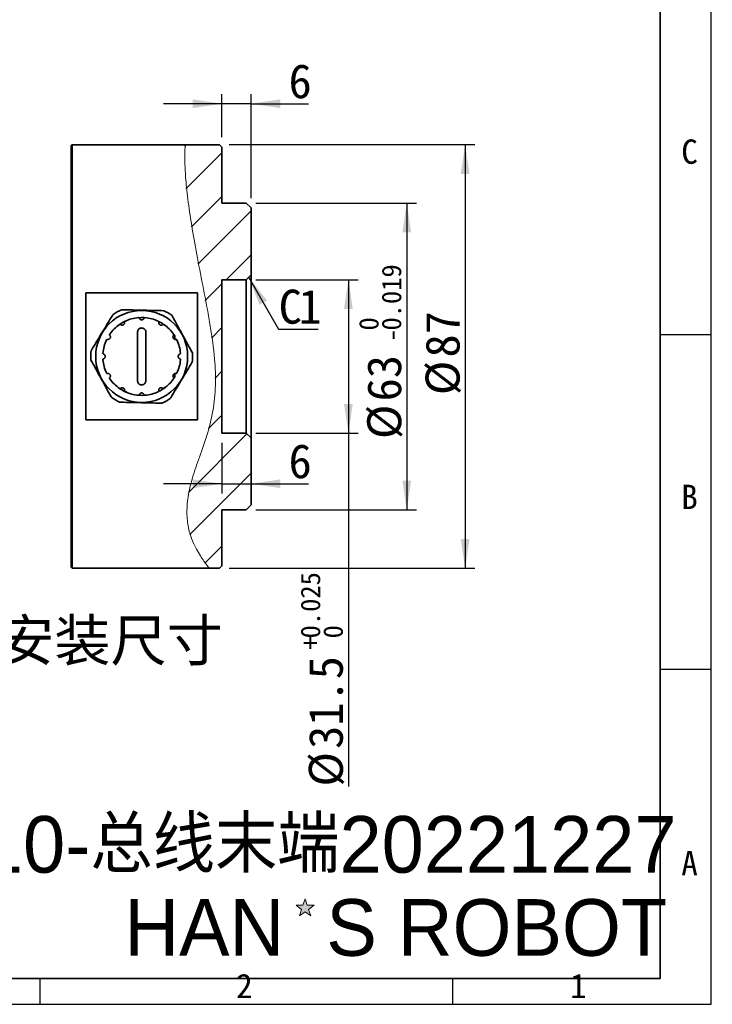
# Model space of a CAD drawing. Header units: millimetres. Extents: x 0 to 297, y 0 to 209.
# Tile 44 of 46: x 226 to 297, y 2 to 103. Entities that reach past the tile are written whole.
import ezdxf

# ---------------------------------------------------------------- set-up
doc = ezdxf.new("R2010")
doc.units = ezdxf.units.MM
for name, color, linetype in [('图层0', 7, 'Continuous'), ('尺寸线', 5, 'Continuous'), ('细实线', 7, 'Continuous')]:
    doc.layers.add(name, color=color, linetype=linetype)
doc.layers.add('粗实线', color=7, linetype='Continuous', lineweight=50)
doc.styles.add('SLDTEXTSTYLE0', font='SIMSUN.TTC')
doc.styles.add('SLDTEXTSTYLE1', font='Algerian')
doc.styles.add('SLDTEXTSTYLE3', font='仿宋_GB2312')
doc.styles.add('SLDTEXTSTYLE4', font='Algerian', dxfattribs={"bigfont": 'bigfont'})
doc.styles.add('SLDTEXTSTYLE6', font='仿宋_GB2312', dxfattribs={"bigfont": 'bigfont'})
doc.dimstyles.new('SLDDIMSTYLE13', dxfattribs={"dimtxt": 3.5, "dimasz": 3, "dimexe": 0, "dimexo": 0.0625, "dimgap": 0.875, "dimtad": 2, "dimlfac": 2, "dimrnd": 1e-09, "dimzin": 12, "dimdsep": 46, "dimtxsty": 'SLDTEXTSTYLE0', "dimsah": 1, "dimcen": 0.09, "dimadec": 0, "dimazin": 3, "dimtfac": 1, "dimtofl": 0, "dimtmove": 0, "dimatfit": 3, "dimfxl": 0, "dimfrac": 2, "dimtolj": 1, "dimtzin": 12, "dimarcsym": 0})
doc.dimstyles.new('SLDDIMSTYLE14', dxfattribs={"dimtxt": 3.5, "dimasz": 3, "dimexe": 0, "dimexo": 0.0625, "dimgap": 0.875, "dimtad": 2, "dimdec": 3, "dimlfac": 2, "dimrnd": 1e-09, "dimzin": 12, "dimdsep": 46, "dimtxsty": 'SLDTEXTSTYLE0', "dimsah": 1, "dimcen": 0.09, "dimadec": 0, "dimazin": 3, "dimtol": 1, "dimtp": 0.025, "dimtfac": 1, "dimtdec": 3, "dimtofl": 0, "dimtmove": 0, "dimatfit": 3, "dimfxl": 0, "dimfrac": 2, "dimtolj": 1, "dimarcsym": 0})
doc.dimstyles.new('SLDDIMSTYLE15', dxfattribs={"dimtxt": 3.5, "dimasz": 3, "dimexe": 0, "dimexo": 0.0625, "dimgap": 0.875, "dimtad": 2, "dimdec": 3, "dimlfac": 2, "dimrnd": 1e-09, "dimzin": 12, "dimdsep": 46, "dimtxsty": 'SLDTEXTSTYLE0', "dimsah": 1, "dimcen": 0.09, "dimadec": 0, "dimazin": 3, "dimtol": 1, "dimtm": 0.019, "dimtfac": 1, "dimtdec": 3, "dimtofl": 0, "dimtmove": 0, "dimatfit": 3, "dimfxl": 0, "dimfrac": 2, "dimtolj": 1, "dimarcsym": 0})
doc.dimstyles.new('SLDDIMSTYLE16', dxfattribs={"dimtxt": 3.5, "dimasz": 3, "dimexe": 0, "dimexo": 0.0625, "dimgap": 0.875, "dimtad": 2, "dimlfac": 2, "dimrnd": 1e-09, "dimzin": 12, "dimdsep": 46, "dimtxsty": 'SLDTEXTSTYLE0', "dimsah": 1, "dimcen": 0.09, "dimadec": 0, "dimazin": 3, "dimtfac": 1, "dimtmove": 0, "dimatfit": 0, "dimfxl": 0, "dimfrac": 2, "dimtolj": 1, "dimtzin": 12, "dimarcsym": 0})

# ---------------------------------------------------------------- blocks, each defined once
blk = doc.blocks.new('_D_29')
at = {"layer": '图层0'}
for p, q in [((247.7, 90.63), (272.95, 90.63)), ((271.95, 90.63), (271.95, 47.13)), ((247.7, 47.13), (272.95, 47.13))]:
    blk.add_line(p, q, dxfattribs=at)
for points in [[(271.95, 90.63), (271.5, 87.63), (272.4, 87.63)], [(271.95, 47.13), (272.4, 50.13), (271.5, 50.13)]]:
    blk.add_solid(points, dxfattribs=at)
at = {"layer": '图层0', "char_height": 3.5, "attachment_point": 1, "rotation": 90, "style": 'SLDTEXTSTYLE0'}
for s, insert in [('87', (267.88, 68.77)), ('%%c', (267.88, 64.9))]:
    blk.add_mtext(s, dxfattribs=dict(at, insert=insert))
blk = doc.blocks.new('_D_30')
at = {"layer": '图层0'}
for p, q in [((250.45, 76.75), (260.95, 76.75)), ((259.95, 76.75), (259.95, 61)), ((250.45, 61), (260.95, 61)), ((259.95, 61), (259.95, 24.7))]:
    blk.add_line(p, q, dxfattribs=at)
for points in [[(259.95, 76.75), (259.5, 73.75), (260.4, 73.75)], [(259.95, 61), (260.4, 64), (259.5, 64)]]:
    blk.add_solid(points, dxfattribs=at)
at = {"layer": '图层0', "attachment_point": 1, "rotation": 90, "style": 'SLDTEXTSTYLE0'}
for s, insert, char_height in [('0.025', (255.05, 39.92), 2), ('0', (257.38, 39.92), 2), ('+', (255.05, 38.76), 2), ('31.5', (255.88, 28.57), 3.5), ('%%c', (255.88, 24.7), 3.5)]:
    blk.add_mtext(s, dxfattribs=dict(at, insert=insert, char_height=char_height))
blk = doc.blocks.new('_D_31')
at = {"layer": '图层0'}
for p, q in [((250.45, 84.63), (266.95, 84.63)), ((265.95, 84.63), (265.95, 53.13)), ((250.45, 53.13), (266.95, 53.13))]:
    blk.add_line(p, q, dxfattribs=at)
for points in [[(265.95, 84.63), (265.5, 81.63), (266.4, 81.63)], [(265.95, 53.13), (266.4, 56.13), (265.5, 56.13)]]:
    blk.add_solid(points, dxfattribs=at)
at = {"layer": '图层0', "attachment_point": 1, "rotation": 90, "style": 'SLDTEXTSTYLE0'}
for s, insert, char_height in [('0.019', (263.38, 71.54), 2), ('0', (261.05, 71.54), 2), ('-', (263.38, 70.37), 2), ('63', (261.88, 64.26), 3.5), ('%%c', (261.88, 60.39), 3.5)]:
    blk.add_mtext(s, dxfattribs=dict(at, insert=insert, char_height=char_height))
blk = doc.blocks.new('_D_32')
at = {"layer": '图层0'}
for p, q in [((246.95, 91.38), (246.95, 95.83)), ((249.95, 85.13), (249.95, 95.83)), ((246.95, 94.83), (240.95, 94.83)), ((249.95, 94.83), (246.95, 94.83)), ((249.95, 94.83), (255.84, 94.83))]:
    blk.add_line(p, q, dxfattribs=at)
for points in [[(246.95, 94.83), (243.95, 95.28), (243.95, 94.38)], [(249.95, 94.83), (252.95, 94.38), (252.95, 95.28)]]:
    blk.add_solid(points, dxfattribs=at)
at = {"layer": '图层0', "insert": (253.8, 98.9), "char_height": 3.5, "attachment_point": 1, "style": 'SLDTEXTSTYLE0'}
blk.add_mtext('6', dxfattribs=at)
blk = doc.blocks.new('_D_33')
at = {"layer": '图层0'}
for p, q in [((246.95, 60), (246.95, 54.8)), ((246.95, 55.8), (240.95, 55.8)), ((246.95, 55.8), (249.95, 55.8)), ((249.95, 55.8), (255.84, 55.8))]:
    blk.add_line(p, q, dxfattribs=at)
for points in [[(246.95, 55.8), (243.95, 56.25), (243.95, 55.35)], [(249.95, 55.8), (252.95, 55.35), (252.95, 56.25)]]:
    blk.add_solid(points, dxfattribs=at)
at = {"layer": '图层0', "insert": (253.8, 59.87), "char_height": 3.5, "attachment_point": 1, "style": 'SLDTEXTSTYLE0'}
blk.add_mtext('6', dxfattribs=at)
blk = doc.blocks.new('SW_CHAMFER_DIMENSION_0')
at = {"layer": '图层0', "color": 0}
for p, q in [((-3.08, 5.33), (0, 0)), ((0, 0), (4.07, 0))]:
    blk.add_line(p, q, dxfattribs=at)
blk.add_solid([(-3.08, 5.33), (-1.97, 2.51), (-1.19, 2.96)], dxfattribs=at)
at = {"layer": '图层0', "color": 0, "char_height": 3.5, "attachment_point": 1, "style": 'SLDTEXTSTYLE0'}
for s, insert in [('C', (0, 4.07)), ('1', (2.04, 4.07))]:
    blk.add_mtext(s, dxfattribs=dict(at, insert=insert))

msp = doc.modelspace()

# ---------------------------------------------------------------- hatches: boundary and pattern name
at = {"linetype": 'Continuous', "lineweight": 18}
h = msp.add_hatch(dxfattribs=at)
h.set_pattern_fill('ANSI31', angle=3e-322, style=0)
edge = h.paths.add_edge_path(flags=0)
edge.add_line((246.70301306, 90.62515926), (243.17684943, 90.62515925))
edge.add_spline(control_points=[(243.17684943, 90.62515925), (242.9254459, 87.25819999), (245.34936683, 73.5347867), (247.78171413, 63.4868199), (241.8179412, 53.04341138), (244.8644925, 48.08188809), (245.6649035, 47.12515926)], knot_values=[0.0614717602, 0.0614717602, 0.0614717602, 0.0614717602, 0.1539447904, 0.312337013, 0.4172470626, 0.4475606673, 0.4475606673, 0.4475606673, 0.4475606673], weights=[1, 1, 1, 1, 1, 1, 1], degree=3, periodic=0)
edge.add_line((245.6649035, 47.12515926), (246.70301306, 47.12515926))
edge.add_line((246.70301306, 47.12515926), (246.95301306, 47.37515926))
edge.add_line((246.95301306, 47.37515926), (246.95301306, 53.12515926))
edge.add_line((246.95301306, 53.12515926), (249.45301306, 53.12515926))
edge.add_line((249.45301306, 53.12515926), (249.95301306, 53.62515926))
edge.add_line((249.95301306, 53.62515926), (249.95301306, 60.50015926))
edge.add_line((249.95301306, 60.50015926), (249.45301306, 61.00015926))
edge.add_line((249.45301306, 61.00015926), (246.95301306, 61.00015926))
edge.add_line((246.95301306, 61.00015926), (246.95301306, 76.75015926))
edge.add_line((246.95301306, 76.75015926), (249.45301306, 76.75015926))
edge.add_line((249.45301306, 76.75015926), (249.95301306, 77.25015926))
edge.add_line((249.95301306, 77.25015926), (249.95301306, 84.12515926))
edge.add_line((249.95301306, 84.12515926), (249.45301306, 84.62515926))
edge.add_line((249.45301306, 84.62515926), (246.95301306, 84.62515926))
edge.add_line((246.95301306, 84.62515926), (246.95301306, 90.37515926))
edge.add_line((246.95301306, 90.37515926), (246.70301306, 90.62515926))
h = msp.add_hatch(dxfattribs=at)
h.set_pattern_fill('ANSI31', angle=3e-322, style=0)
edge = h.paths.add_edge_path(flags=0)
edge.add_spline(control_points=[(245.6649035, 47.12515926), (244.8644925, 48.08188809), (241.8179412, 53.04341138), (247.78171413, 63.4868199), (245.34936683, 73.5347867), (242.9254459, 87.25819999), (243.17684943, 90.62515925)], knot_values=[0.5524393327, 0.5524393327, 0.5524393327, 0.5524393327, 0.5827529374, 0.687662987, 0.8460552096, 0.9385282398, 0.9385282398, 0.9385282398, 0.9385282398], weights=[1, 1, 1, 1, 1, 1, 1], degree=3, periodic=0)
edge.add_spline(control_points=[(243.17684943, 90.62515926), (243.17684943, 90.62515926), (243.15061738, 90.35018348), (243.13850216, 89.8153741), (243.12391391, 89.17139646), (243.14161359, 88.13060999), (243.26204701, 86.77981706), (243.38730494, 85.37491186), (243.62755207, 83.59398457), (243.96566055, 81.60368002), (244.28708946, 79.71156119), (244.7064751, 77.58276253), (245.13330735, 75.37205485), (245.55087821, 73.209315), (245.99761823, 70.9089085), (246.19299148, 68.61301851), (246.34486211, 66.82834102), (246.31730874, 64.99939475), (246.02518632, 63.29135045), (245.7179958, 61.4952027), (245.08077794, 59.81249236), (244.52601699, 58.24216014), (244.03012031, 56.83845189), (243.61361967, 55.47835819), (243.44489948, 54.23910971), (243.27611104, 52.99935987), (243.35407164, 51.86362916), (243.59837052, 50.92272078), (243.96122649, 49.52519403), (244.64546512, 48.48972513), (245.09823171, 47.85685853), (245.44026571, 47.37877136), (245.66490349, 47.12515926), (245.66490349, 47.12515926)], knot_values=[0, 0, 0, 0, 0.0118704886, 0.0118704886, 0.0118704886, 0.0262293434, 0.0262293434, 0.0262293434, 0.0411838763, 0.0411838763, 0.0411838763, 0.0553687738, 0.0553687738, 0.0553687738, 0.0692430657, 0.0692430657, 0.0692430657, 0.0800253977, 0.0800253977, 0.0800253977, 0.091325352, 0.091325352, 0.091325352, 0.1014443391, 0.1014443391, 0.1014443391, 0.111591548, 0.111591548, 0.111591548, 0.126696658, 0.126696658, 0.126696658, 0.1380793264, 0.1380793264, 0.1380793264, 0.1380793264], weights=[1, 1, 1, 1, 1, 1, 1, 1, 1, 1, 1, 1, 1, 1, 1, 1, 1, 1, 1, 1, 1, 1, 1, 1, 1, 1, 1, 1, 1, 1, 1, 1, 1, 1], degree=3, periodic=0)
edge = h.paths.add_edge_path(flags=0)
edge.add_spline(control_points=[(244.20301306, 80.25198208), (244.19036986, 80.32191822), (244.17781051, 80.39167213), (244.16543508, 80.46069097), (244.12602927, 80.68046068), (244.08784717, 80.89650828), (244.05386321, 81.09138493), (244.01481063, 81.31532693), (243.98003774, 81.51854525), (243.95301306, 81.67828308)], knot_values=[0, 0, 0, 0, 0.0004277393, 0.0004277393, 0.0004277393, 0.0018067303, 0.0018067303, 0.0018067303, 0.0033992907, 0.0033992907, 0.0033992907, 0.0033992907], weights=[1, 1, 1, 1, 1, 1, 1, 1, 1, 1], degree=3, periodic=0)
edge.add_spline(control_points=[(243.95301306, 81.67828308), (243.95892923, 81.64331367), (243.96518648, 81.60643045), (243.97175454, 81.56784219), (243.99842158, 81.41116945), (244.03083864, 81.22284471), (244.06642769, 81.01945867), (244.10786971, 80.78262381), (244.15513063, 80.51684486), (244.20301306, 80.25198208)], knot_values=[0, 0, 0, 0, 0.000342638, 0.000342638, 0.000342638, 0.0017533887, 0.0017533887, 0.0017533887, 0.0034041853, 0.0034041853, 0.0034041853, 0.0034041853], weights=[1, 1, 1, 1, 1, 1, 1, 1, 1, 1], degree=3, periodic=0)
edge.add_spline(control_points=[(244.20301306, 80.25198208), (244.22672534, 80.12081703), (244.25072864, 79.9890381), (244.2745723, 79.859002), (244.32546083, 79.58147143), (244.37663109, 79.3064773), (244.42362225, 79.0562724), (244.46980702, 78.81036117), (244.51316827, 78.58184836), (244.54986167, 78.38937539), (244.58605898, 78.19950457), (244.61671288, 78.03970354), (244.63905568, 77.92341175), (244.6613208, 77.80752427), (244.67592097, 77.7317824), (244.68150571, 77.7028011), (244.68713843, 77.67357078), (244.68374704, 77.69114552), (244.67165333, 77.75394548), (244.65935527, 77.81780663), (244.6377101, 77.93024134), (244.6087994, 78.0810772), (244.57940773, 78.23442238), (244.54167574, 78.43180675), (244.49921302, 78.65575651), (244.45648343, 78.88111369), (244.40777358, 79.13972036), (244.35756963, 79.4096497), (244.307375, 79.67952893), (244.25430832, 79.96824109), (244.20301306, 80.25198208)], knot_values=[0, 0, 0, 0, 0.0007999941, 0.0007999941, 0.0007999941, 0.0025260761, 0.0025260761, 0.0025260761, 0.0042221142, 0.0042221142, 0.0042221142, 0.0058951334, 0.0058951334, 0.0058951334, 0.0075626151, 0.0075626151, 0.0075626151, 0.0092449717, 0.0092449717, 0.0092449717, 0.0109563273, 0.0109563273, 0.0109563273, 0.012696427, 0.012696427, 0.012696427, 0.014447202, 0.014447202, 0.014447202, 0.0161973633, 0.0161973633, 0.0161973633, 0.0161973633], weights=[1, 1, 1, 1, 1, 1, 1, 1, 1, 1, 1, 1, 1, 1, 1, 1, 1, 1, 1, 1, 1, 1, 1, 1, 1, 1, 1, 1, 1, 1, 1], degree=3, periodic=0)
edge = h.paths.add_edge_path(flags=0)
edge.add_spline(control_points=[(244.20301306, 57.30104141), (244.18958509, 57.26036239), (244.17630922, 57.21988591), (244.16322189, 57.17971497), (244.08542395, 56.940918), (244.01316965, 56.70865005), (243.95301306, 56.50583473)], knot_values=[0, 0, 0, 0, 0.0002626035, 0.0002626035, 0.0002626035, 0.0018477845, 0.0018477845, 0.0018477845, 0.0018477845], weights=[1, 1, 1, 1, 1, 1, 1], degree=3, periodic=0)
edge.add_spline(control_points=[(243.95301306, 56.50583473), (243.96101234, 56.53280397), (243.96920395, 56.56023799), (243.9775753, 56.58808288), (244.0427198, 56.80476741), (244.12041356, 57.05081234), (244.20301306, 57.30104141)], knot_values=[0, 0, 0, 0, 0.0002075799, 0.0002075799, 0.0002075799, 0.0018506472, 0.0018506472, 0.0018506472, 0.0018506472], weights=[1, 1, 1, 1, 1, 1, 1], degree=3, periodic=0)
edge.add_spline(control_points=[(244.20301306, 57.30104141), (244.28910238, 57.56184265), (244.38068378, 57.82831918), (244.4702134, 58.08363378), (244.565006, 58.35395699), (244.6597082, 58.61842092), (244.74531041, 58.85735562), (244.82622254, 59.08319926), (244.90090161, 59.29167844), (244.96277767, 59.46605139), (245.02254316, 59.63447659), (245.07182061, 59.77507346), (245.10664606, 59.87524387), (245.14128366, 59.97487397), (245.16255755, 60.03694866), (245.16888933, 60.05539758), (245.17539333, 60.07434829), (245.16630436, 60.04768787), (245.14231886, 59.97820769), (245.1169077, 59.90459774), (245.07390119, 59.78068339), (245.0172461, 59.62001285), (244.95706021, 59.44932916), (244.87952247, 59.23197848), (244.79300985, 58.99048717), (244.70518444, 58.74533135), (244.60557923, 58.46803933), (244.50498621, 58.18255294), (244.40441619, 57.89713184), (244.30012935, 57.59524804), (244.20301306, 57.30104141)], knot_values=[0, 0, 0, 0, 0.0016559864, 0.0016559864, 0.0016559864, 0.003412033, 0.003412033, 0.003412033, 0.0050709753, 0.0050709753, 0.0050709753, 0.0066734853, 0.0066734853, 0.0066734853, 0.0082681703, 0.0082681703, 0.0082681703, 0.0099077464, 0.0099077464, 0.0099077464, 0.0116470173, 0.0116470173, 0.0116470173, 0.0134960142, 0.0134960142, 0.0134960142, 0.0153714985, 0.0153714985, 0.0153714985, 0.0172458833, 0.0172458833, 0.0172458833, 0.0172458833], weights=[1, 1, 1, 1, 1, 1, 1, 1, 1, 1, 1, 1, 1, 1, 1, 1, 1, 1, 1, 1, 1, 1, 1, 1, 1, 1, 1, 1, 1, 1, 1], degree=3, periodic=0)
at = {"layer": '尺寸线'}
msp.add_hatch(color=256, dxfattribs=at).paths.add_polyline_path([(256.07407298, 11.40903615), (255.85404927, 12.08619949), (256.43007882, 12.50470945), (255.71806714, 12.50470945), (255.49804343, 13.1818728), (255.27801972, 12.50470945), (254.56600804, 12.50470945), (255.14203759, 12.08619949), (254.92201388, 11.40903615), (255.49804343, 11.82754611)], flags=0)

# ---------------------------------------------------------------- linework, layer by layer
at = {"color": 7, "linetype": 'Continuous', "lineweight": 35}
for p, q in [((231.55301306, 90.62515926), (231.45301306, 90.52515926)), ((231.45301306, 68.87515926), (231.45301306, 90.52515926)), ((243.17684943, 90.62515926), (231.55301306, 90.62515926)), ((231.55301306, 90.62515926), (231.55301306, 68.87515926)), ((246.70301306, 90.62515926), (243.17684943, 90.62515925)), ((246.70301306, 90.62515926), (246.95301306, 90.37515926)), ((246.95301306, 90.37515926), (246.95301306, 84.62515926)), ((246.95301306, 84.62515926), (249.45301306, 84.62515926)), ((249.45301306, 84.62515926), (249.95301306, 84.12515926)), ((249.95301306, 84.12515926), (249.95301306, 77.25015926)), ((249.95301306, 77.25015926), (249.45301306, 76.75015926)), ((249.95301306, 77.25015926), (249.95301306, 60.50015926)), ((246.95301306, 76.75015926), (249.45301306, 76.75015926)), ((246.95301306, 76.75015926), (246.95301306, 61.00015926)), ((249.45301306, 61.00015926), (249.45301306, 76.75015926)), ((232.95301306, 75.39436166), (244.45301306, 75.39436166)), ((232.95301306, 62.35595685), (232.95301306, 75.39436166)), ((244.45301306, 75.39436166), (244.45301306, 62.35595685)), ((235.46577187, 71.20653792), (235.40302511, 71.13568097)), ((242.10300955, 70.98228808), (241.88838794, 71.25478281)), ((231.45301306, 47.22515926), (231.45301306, 68.87515926)), ((231.55301306, 68.87515926), (231.55301306, 47.12515926)), ((242.10300766, 66.76803148), (242.03797276, 66.68744398)), ((235.46577188, 66.5437806), (235.40302511, 66.61463754)), ((244.45301306, 62.35595685), (232.95301306, 62.35595685)), ((249.45301306, 61.00015926), (246.95301306, 61.00015926)), ((249.45301306, 61.00015926), (249.95301306, 60.50015926)), ((249.95301306, 60.50015926), (249.95301306, 53.62515926)), ((249.95301306, 53.62515926), (249.45301306, 53.12515926)), ((249.45301306, 53.12515926), (246.95301306, 53.12515926)), ((246.95301306, 53.12515926), (246.95301306, 47.37515926)), ((231.45301306, 47.22515926), (231.55301306, 47.12515926)), ((231.55301306, 47.12515926), (245.6649035, 47.12515926)), ((245.6649035, 47.12515926), (246.70301306, 47.12515926)), ((246.95301306, 47.37515926), (246.70301306, 47.12515926))]:
    msp.add_line(p, q, dxfattribs=at)
msp.add_circle((238.70301306, 68.87515926), 4.725, dxfattribs=at)
for radius, start, end in [(5.225, 113.3853682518, 124.1454135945), (4, 94.8670653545, 115.1329346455), (4, 64.8670653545, 85.1329346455), (5.225, 53.3853682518, 64.1454135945), (4, 124.8670653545, 145.1329346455), (4, 34.8670653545, 55.1329346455), (4, 154.8670653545, 175.1329346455), (4, 4.8670653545, 25.1329346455), (5.225, 173.3853682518, 184.1454135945), (5.225, 353.3853682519, 4.1454135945), (4, 184.8670653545, 205.1329346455), (4, 334.8670653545, 355.1329346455), (4, 214.8670653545, 235.1329346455), (4, 304.8670653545, 325.1329346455), (4, 244.8670653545, 265.1329346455), (4, 274.8670653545, 295.1329346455), (5.225, 233.3853682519, 244.1454135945), (5.225, 293.3853682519, 304.1454135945)]:
    msp.add_arc((238.70301306, 68.87515926), radius, start, end, dxfattribs=at)
at = {"color": 7, "linetype": 'Continuous', "lineweight": 18}
msp.add_open_spline([(245.6649035, 47.12515926), (245.63483032, 47.16039559), (245.57388482, 47.23180462), (245.07955856, 47.85821945), (244.46270875, 48.79060591), (243.92013934, 49.90417454), (243.54097581, 51.00013628), (243.30809483, 52.41979124), (243.38397812, 54.19350645), (243.81339873, 56.15394311), (244.52785499, 58.29235645), (245.41153922, 60.6366617), (246.08196927, 63.20071567), (246.33956363, 65.90108758), (246.22613674, 68.84292727), (245.76929989, 72.04568666), (245.13249677, 75.39359869), (244.49644627, 78.6335545), (243.93887616, 81.68158571), (243.50626723, 84.47323585), (243.24053243, 86.81553204), (243.13024166, 88.64852082), (243.13108117, 89.82656305), (243.16701309, 90.50584931), (243.17355018, 90.58514098), (243.17684943, 90.62515925)], degree=3, knots=[0, 0, 0, 0, 0.0406600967, 0.0824006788, 0.1362009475, 0.1638924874, 0.1915716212, 0.2277938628, 0.2650455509, 0.3012909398, 0.3384301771, 0.3791164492, 0.4204974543, 0.4589438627, 0.4986518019, 0.5481924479, 0.5991295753, 0.6498196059, 0.7018264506, 0.7550395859, 0.8099220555, 0.8611346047, 0.9138176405, 0.9565040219, 1, 1, 1, 1], dxfattribs=at)
at = {"color": 7, "linetype": 'Continuous', "lineweight": 35}
for points, knots in [([(235.77024588, 73.1994513), (235.70326482, 73.08900304), (235.47502637, 72.71264981), (235.06762677, 72.04086922), (234.54504445, 71.17915838), (234.02668089, 70.32440404), (233.68813166, 69.76615411), (233.52012577, 69.48912122), (233.51279389, 69.47703133)], [0, 0, 0, 0, 0.0931237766, 0.3173199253, 0.5410271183, 0.7651001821, 0.9897488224, 1, 1, 1, 1]), ([(240.98157624, 73.57715616), (240.66165191, 73.58405095), (240.01207387, 73.59805022), (238.99920999, 73.61987878), (237.99106847, 73.64160557), (237.21208346, 73.65839374), (236.76596338, 73.66800822), (236.62913997, 73.67095694)], [0, 0, 0, 0, 0.2283677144, 0.463680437, 0.6784948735, 0.901395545, 1, 1, 1, 1]), ([(238.46666138, 72.79368604), (238.46185687, 72.80414382), (238.45224251, 72.82507099), (238.42532032, 72.84790557), (238.39445425, 72.86075913), (238.37325495, 72.86074334), (238.36363629, 72.86073618)], [0, 0, 0, 0, 0.2646085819, 0.5295111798, 0.786527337, 1, 1, 1, 1]), ([(238.98220232, 72.84633931), (238.91972595, 72.85851535), (238.75164491, 72.89127272), (238.58211581, 72.86084561), (238.47560134, 72.84172838)], [0, 0, 0, 0, 0.3717038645, 1, 1, 1, 1]), ([(239.04238982, 72.86073618), (239.03143228, 72.86062598), (239.00952422, 72.86040566), (238.97928834, 72.84673164), (238.95361552, 72.82463722), (238.94424388, 72.80428301), (238.93936473, 72.79368604)], [0, 0, 0, 0, 0.2426144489, 0.485073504, 0.7319149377, 1, 1, 1, 1]), ([(243.91434341, 69.25286411), (243.76035231, 69.5333741), (243.44768702, 70.10292482), (242.96015917, 70.99100495), (242.47490436, 71.87494451), (242.09995083, 72.5579594), (241.88521717, 72.94911796), (241.81935914, 73.06908487)], [0, 0, 0, 0, 0.2283677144, 0.463680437, 0.6784948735, 0.901395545, 1, 1, 1, 1]), ([(237.16865818, 72.54054276), (237.07013937, 72.50875258), (236.74853915, 72.40497821), (236.48388576, 72.1901146), (236.30030613, 72.04107218)], [0, 0, 0, 0, 0.3063393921, 1, 1, 1, 1]), ([(236.53906311, 72.15052716), (236.52967339, 72.15718161), (236.51088353, 72.17049789), (236.47615094, 72.17681212), (236.44299336, 72.17251059), (236.42464212, 72.16189727), (236.41631569, 72.15708174)], [0, 0, 0, 0, 0.2646085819, 0.5295111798, 0.786527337, 1, 1, 1, 1]), ([(236.53906311, 72.15052716), (236.5420765, 72.14798822), (236.56732369, 72.12671616), (236.62320692, 72.09692305), (236.71050553, 72.0843464), (236.79507896, 72.10178063), (236.86703293, 72.14473723), (236.92046792, 72.20727287), (236.9511244, 72.28331788), (236.95527412, 72.34557704), (236.94964416, 72.37958273), (236.94843622, 72.38687884)], [0, 0, 0, 0, 0.0196109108, 0.1643066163, 0.3055402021, 0.4405825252, 0.5705278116, 0.6986198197, 0.8285684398, 0.9632184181, 1, 1, 1, 1]), ([(237.0041335, 72.49645851), (236.99469909, 72.4908843), (236.97583631, 72.47973946), (236.95648828, 72.45277947), (236.94530218, 72.42080874), (236.9473632, 72.39849565), (236.94843622, 72.38687884)], [0, 0, 0, 0, 0.2426144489, 0.485073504, 0.7319149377, 1, 1, 1, 1]), ([(238.27801306, 71.37515926), (238.28283129, 71.42358774), (238.29247252, 71.52049263), (238.36783252, 71.64923267), (238.4784711, 71.7458506), (238.61473488, 71.79916349), (238.75901148, 71.80443682), (238.89593262, 71.76261451), (239.01172805, 71.67865885), (239.09388814, 71.56100316), (239.1254097, 71.45326955), (239.12750351, 71.39044764), (239.12801306, 71.37515926)], [0, 0, 0, 0, 0.1098312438, 0.2197711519, 0.3287175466, 0.4357269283, 0.5410065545, 0.6454986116, 0.7504354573, 0.8568444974, 0.9651615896, 1, 1, 1, 1]), ([(238.46666138, 72.79368604), (238.46800158, 72.78998056), (238.47923026, 72.75893482), (238.51273001, 72.70519161), (238.58204449, 72.65065061), (238.66400435, 72.62346239), (238.74779661, 72.62468691), (238.82534049, 72.65212686), (238.88991229, 72.70265554), (238.92463562, 72.75449869), (238.93676279, 72.78676346), (238.93936473, 72.79368604)], [0, 0, 0, 0, 0.0196109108, 0.1643066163, 0.3055402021, 0.4405825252, 0.5705278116, 0.6986198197, 0.8285684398, 0.9632184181, 1, 1, 1, 1]), ([(240.45758989, 72.38687884), (240.45865795, 72.39833779), (240.46079526, 72.42126844), (240.44889725, 72.45450485), (240.42859323, 72.4810694), (240.4102262, 72.49165538), (240.40189262, 72.49645851)], [0, 0, 0, 0, 0.2646085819, 0.5295111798, 0.786527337, 1, 1, 1, 1]), ([(240.45758989, 72.38687884), (240.4568978, 72.38299969), (240.45109925, 72.35049896), (240.45323928, 72.2872061), (240.48599688, 72.20531496), (240.54338209, 72.14078934), (240.61656058, 72.09995368), (240.69743553, 72.08494543), (240.77862068, 72.09641865), (240.83461354, 72.12395447), (240.86124836, 72.145833), (240.86696301, 72.15052716)], [0, 0, 0, 0, 0.0196109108, 0.1643066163, 0.3055402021, 0.4405825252, 0.5705278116, 0.6986198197, 0.8285684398, 0.9632184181, 1, 1, 1, 1]), ([(241.09108766, 72.0557045), (241.01403237, 72.12430948), (240.83637253, 72.28248617), (240.61604741, 72.37369112), (240.49128252, 72.42533832)], [0, 0, 0, 0, 0.4337237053, 1, 1, 1, 1]), ([(240.98971042, 72.15708174), (240.98016581, 72.16246507), (240.96108271, 72.1732283), (240.92806066, 72.17650419), (240.89478014, 72.17020627), (240.87648695, 72.15726483), (240.86696301, 72.15052716)], [0, 0, 0, 0, 0.2426144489, 0.485073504, 0.7319149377, 1, 1, 1, 1]), ([(235.19129348, 70.62973609), (235.19517262, 70.629044), (235.22767336, 70.62324545), (235.29096622, 70.62538548), (235.37285735, 70.65814308), (235.43738297, 70.71552829), (235.47821864, 70.78870678), (235.49322688, 70.86958173), (235.48175366, 70.95076688), (235.45421785, 71.00675974), (235.43233931, 71.03339456), (235.42764515, 71.03910921)], [0, 0, 0, 0, 0.0196109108, 0.1643066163, 0.3055402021, 0.4405825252, 0.5705278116, 0.6986198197, 0.8285684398, 0.9632184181, 1, 1, 1, 1]), ([(235.42109058, 71.16185662), (235.41570724, 71.15231201), (235.40494402, 71.13322891), (235.40166812, 71.10020686), (235.40796604, 71.06692634), (235.42090748, 71.04863315), (235.42764515, 71.03910921)], [0, 0, 0, 0, 0.2426144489, 0.485073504, 0.7319149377, 1, 1, 1, 1]), ([(238.27801306, 66.37515926), (238.27801306, 67.20974931), (238.27801306, 68.87645764), (238.27801306, 70.5430826), (238.27801306, 71.37515926)], [0, 0, 0, 0, 0.500741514, 1, 1, 1, 1]), ([(239.12801306, 71.37515926), (239.12801306, 70.5405692), (239.12801306, 68.87386087), (239.12801306, 67.20723591), (239.12801306, 66.37515926)], [0, 0, 0, 0, 0.500741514, 1, 1, 1, 1]), ([(241.97838096, 71.03910921), (241.97584202, 71.03609581), (241.95456996, 71.01084863), (241.92477685, 70.95496539), (241.91220019, 70.86766679), (241.92963443, 70.78309336), (241.97259103, 70.71113939), (242.03512667, 70.65770439), (242.11117168, 70.62704792), (242.17343084, 70.6228982), (242.20743653, 70.62852816), (242.21473264, 70.62973609)], [0, 0, 0, 0, 0.0196109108, 0.1643066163, 0.3055402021, 0.4405825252, 0.5705278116, 0.6986198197, 0.8285684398, 0.9632184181, 1, 1, 1, 1]), ([(241.97838096, 71.03910921), (241.9850354, 71.04849892), (241.99835169, 71.06728879), (242.00466592, 71.10202138), (242.00036439, 71.13517896), (241.98975107, 71.1535302), (241.98493554, 71.16185662)], [0, 0, 0, 0, 0.2646085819, 0.5295111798, 0.786527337, 1, 1, 1, 1]), ([(242.10301306, 70.63480843), (242.10301306, 70.64513747), (242.10301306, 70.76195928), (242.10301306, 70.87721813), (242.10301306, 70.98228613)], [0, 0, 0, 0, 0.0884170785, 1, 1, 1, 1]), ([(235.19129348, 70.62973609), (235.17983452, 70.63080415), (235.15690388, 70.63294146), (235.12366746, 70.62104345), (235.09710292, 70.60073943), (235.08651694, 70.5823724), (235.08171381, 70.57403882)], [0, 0, 0, 0, 0.2646085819, 0.5295111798, 0.786527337, 1, 1, 1, 1]), ([(242.3243123, 70.57403882), (242.3187381, 70.58347323), (242.30759326, 70.602336), (242.28063327, 70.62168404), (242.24866254, 70.63287014), (242.22634945, 70.63080912), (242.21473264, 70.62973609)], [0, 0, 0, 0, 0.2426144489, 0.485073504, 0.7319149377, 1, 1, 1, 1]), ([(234.71743613, 69.21453602), (234.71754633, 69.20357849), (234.71776666, 69.18167042), (234.73144068, 69.15143454), (234.75353509, 69.12576173), (234.7738893, 69.11639008), (234.78448627, 69.11151093)], [0, 0, 0, 0, 0.2426144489, 0.485073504, 0.7319149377, 1, 1, 1, 1]), ([(234.78448627, 68.63880758), (234.78819175, 68.64014779), (234.8192375, 68.65137646), (234.8729807, 68.68487621), (234.92752171, 68.75419069), (234.95470993, 68.83615055), (234.95348541, 68.91994281), (234.92604545, 68.99748669), (234.87551678, 69.06205849), (234.82367363, 69.09678182), (234.79140886, 69.10890899), (234.78448627, 69.11151093)], [0, 0, 0, 0, 0.0196109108, 0.1643066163, 0.3055402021, 0.4405825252, 0.5705278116, 0.6986198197, 0.8285684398, 0.9632184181, 1, 1, 1, 1]), ([(242.62153984, 69.11151093), (242.61783436, 69.11017073), (242.58678862, 69.09894206), (242.53304541, 69.06544231), (242.47850441, 68.99612783), (242.45131618, 68.91416797), (242.45254071, 68.8303757), (242.47998066, 68.75283182), (242.53050934, 68.68826003), (242.58235249, 68.65353669), (242.61461726, 68.64140953), (242.62153984, 68.63880758)], [0, 0, 0, 0, 0.01961091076, 0.16430661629, 0.30554020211, 0.44058252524, 0.5705278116, 0.69861981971, 0.82856843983, 0.96321841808, 1, 1, 1, 1]), ([(242.62153984, 69.11151093), (242.63199762, 69.11631545), (242.65292479, 69.12592981), (242.67575937, 69.15285199), (242.68861293, 69.18371806), (242.68859714, 69.20491737), (242.68858998, 69.21453602)], [0, 0, 0, 0, 0.2646085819, 0.5295111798, 0.786527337, 1, 1, 1, 1]), ([(233.4916827, 68.49745441), (233.6456738, 68.21694441), (233.9583391, 67.64739369), (234.44586695, 66.75931356), (234.93112176, 65.875374), (235.30607528, 65.19235911), (235.52080894, 64.80120055), (235.58666697, 64.68123364)], [0, 0, 0, 0, 0.2283677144, 0.463680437, 0.6784948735, 0.901395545, 1, 1, 1, 1]), ([(234.78448627, 68.63880758), (234.7740285, 68.63400307), (234.75310132, 68.62438871), (234.73026675, 68.59746652), (234.71741319, 68.56660045), (234.71742897, 68.54540115), (234.71743613, 68.53578249)], [0, 0, 0, 0, 0.2646085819, 0.5295111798, 0.786527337, 1, 1, 1, 1]), ([(241.63578023, 64.55086721), (241.70276129, 64.66131547), (241.93099974, 65.03766871), (242.33839934, 65.70944929), (242.86098166, 66.57116013), (243.37934523, 67.42591447), (243.71789446, 67.9841644), (243.88590034, 68.2611973), (243.89323223, 68.27328719)], [0, 0, 0, 0, 0.0931237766, 0.3173199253, 0.5410271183, 0.7651001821, 0.9897488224, 1, 1, 1, 1]), ([(242.68858998, 68.53578249), (242.68847978, 68.54674003), (242.68825946, 68.56864809), (242.67458544, 68.59888398), (242.65249102, 68.62455679), (242.63213681, 68.63392844), (242.62153984, 68.63880758)], [0, 0, 0, 0, 0.2426144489, 0.485073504, 0.7319149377, 1, 1, 1, 1]), ([(235.08171381, 67.1762797), (235.08728801, 67.16684529), (235.09843285, 67.14798251), (235.12539284, 67.12863448), (235.15736357, 67.11744838), (235.17967666, 67.1195094), (235.19129348, 67.12058242)], [0, 0, 0, 0, 0.2426144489, 0.485073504, 0.7319149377, 1, 1, 1, 1]), ([(235.42764515, 66.71120931), (235.43018409, 66.7142227), (235.45145616, 66.73946989), (235.48124927, 66.79535312), (235.49382592, 66.88265173), (235.47639168, 66.96722516), (235.43343508, 67.03917913), (235.37089944, 67.09261412), (235.29485443, 67.1232706), (235.23259528, 67.12742032), (235.19858958, 67.12179036), (235.19129348, 67.12058242)], [0, 0, 0, 0, 0.0196109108, 0.1643066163, 0.3055402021, 0.4405825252, 0.5705278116, 0.6986198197, 0.8285684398, 0.9632184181, 1, 1, 1, 1]), ([(242.21473264, 67.12058242), (242.21085349, 67.12127451), (242.17835275, 67.12707307), (242.1150599, 67.12493304), (242.03316876, 67.09217544), (241.96864314, 67.03479023), (241.92780748, 66.96161174), (241.91279923, 66.88073679), (241.92427245, 66.79955164), (241.95180827, 66.74355877), (241.9736868, 66.71692395), (241.97838096, 66.71120931)], [0, 0, 0, 0, 0.0196109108, 0.1643066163, 0.3055402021, 0.4405825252, 0.5705278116, 0.6986198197, 0.8285684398, 0.9632184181, 1, 1, 1, 1]), ([(242.10301306, 66.76803152), (242.10301306, 66.86148274), (242.10301306, 66.97625461), (242.10301306, 67.09307275), (242.10301306, 67.11477354)], [0, 0, 0, 0, 0.8142344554, 1, 1, 1, 1]), ([(242.21473264, 67.12058242), (242.22619159, 67.11951436), (242.24912224, 67.11737706), (242.28235865, 67.12927507), (242.3089232, 67.14957909), (242.31950918, 67.16794611), (242.3243123, 67.1762797)], [0, 0, 0, 0, 0.26460858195, 0.52951117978, 0.78652733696, 1, 1, 1, 1]), ([(235.42764515, 66.71120931), (235.42099071, 66.70181959), (235.40767443, 66.68302973), (235.4013602, 66.64829714), (235.40566172, 66.61513956), (235.41627504, 66.59678832), (235.42109058, 66.58846189)], [0, 0, 0, 0, 0.26460858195, 0.52951117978, 0.78652733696, 1, 1, 1, 1]), ([(239.12801306, 66.37515926), (239.12319483, 66.32673077), (239.11355359, 66.22982588), (239.03819359, 66.10108584), (238.92755501, 66.00446792), (238.79129124, 65.95115502), (238.64701464, 65.94588169), (238.51009349, 65.98770401), (238.39429806, 66.07165966), (238.31213797, 66.18931536), (238.28061641, 66.29704897), (238.27852261, 66.35987088), (238.27801306, 66.37515926)], [0, 0, 0, 0, 0.1098312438, 0.2197711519, 0.3287175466, 0.4357269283, 0.5410065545, 0.6454986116, 0.7504354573, 0.8568444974, 0.9651615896, 1, 1, 1, 1]), ([(241.13173242, 65.73525877), (240.99220403, 65.61011357), (240.79905971, 65.43687939), (240.55878969, 65.34605615), (240.49209189, 65.32084406)], [0, 0, 0, 0, 0.7224048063, 1, 1, 1, 1]), ([(241.98493554, 66.58846189), (241.99031887, 66.5980065), (242.0010821, 66.6170896), (242.00435799, 66.65011166), (241.99806007, 66.68339217), (241.98511863, 66.70168536), (241.97838096, 66.71120931)], [0, 0, 0, 0, 0.24261444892, 0.48507350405, 0.73191493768, 1, 1, 1, 1]), ([(237.16865818, 65.20977575), (237.07013937, 65.24156593), (236.74853915, 65.34534031), (236.48388576, 65.56020392), (236.30030613, 65.70924634)], [0, 0, 0, 0, 0.3063393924, 1, 1, 1, 1]), ([(236.41631569, 65.59323678), (236.4258603, 65.58785344), (236.4449434, 65.57709022), (236.47796546, 65.57381432), (236.51124597, 65.58011224), (236.52953916, 65.59305368), (236.53906311, 65.59979135)], [0, 0, 0, 0, 0.2426144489, 0.485073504, 0.7319149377, 1, 1, 1, 1]), ([(236.94843622, 65.36343968), (236.94912831, 65.36731882), (236.95492687, 65.39981956), (236.95278684, 65.46311242), (236.92002924, 65.54500355), (236.86264403, 65.60952917), (236.78946554, 65.65036484), (236.70859059, 65.66537308), (236.62740544, 65.65389986), (236.57141257, 65.62636405), (236.54477775, 65.60448551), (236.53906311, 65.59979135)], [0, 0, 0, 0, 0.0196109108, 0.1643066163, 0.3055402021, 0.4405825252, 0.5705278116, 0.6986198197, 0.8285684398, 0.9632184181, 1, 1, 1, 1]), ([(236.94843622, 65.36343968), (236.94736816, 65.35198072), (236.94523085, 65.32905008), (236.95712887, 65.29581366), (236.97743289, 65.26924912), (236.99579991, 65.25866314), (237.0041335, 65.25386001)], [0, 0, 0, 0, 0.2646085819, 0.5295111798, 0.786527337, 1, 1, 1, 1]), ([(238.36363629, 64.88958233), (238.37459383, 64.88969253), (238.39650189, 64.88991286), (238.42673778, 64.90358688), (238.45241059, 64.92568129), (238.46178224, 64.9460355), (238.46666138, 64.95663247)], [0, 0, 0, 0, 0.2426144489, 0.485073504, 0.7319149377, 1, 1, 1, 1]), ([(238.93936473, 64.95663247), (238.93802453, 64.96033795), (238.92679586, 64.9913837), (238.89329611, 65.04512691), (238.82398163, 65.09966791), (238.74202177, 65.12685613), (238.6582295, 65.12563161), (238.58068562, 65.09819165), (238.51611383, 65.04766298), (238.48139049, 64.99581983), (238.46926333, 64.96355506), (238.46666138, 64.95663247)], [0, 0, 0, 0, 0.0196109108, 0.1643066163, 0.3055402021, 0.4405825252, 0.5705278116, 0.6986198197, 0.8285684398, 0.9632184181, 1, 1, 1, 1]), ([(238.98180781, 64.90392076), (238.91946264, 64.89177761), (238.75131259, 64.85902653), (238.5817139, 64.8894857), (238.4749975, 64.90865149)], [0, 0, 0, 0, 0.3707711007, 1, 1, 1, 1]), ([(238.93936473, 64.95663247), (238.94416924, 64.9461747), (238.9537836, 64.92524752), (238.98070579, 64.90241295), (239.01157186, 64.88955939), (239.03277117, 64.88957517), (239.04238982, 64.88958233)], [0, 0, 0, 0, 0.2646085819, 0.5295111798, 0.786527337, 1, 1, 1, 1]), ([(240.40189262, 65.25386001), (240.41132703, 65.25943421), (240.4301898, 65.27057905), (240.44953784, 65.29753904), (240.46072394, 65.32950977), (240.45866292, 65.35182286), (240.45758989, 65.36343968)], [0, 0, 0, 0, 0.2426144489, 0.485073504, 0.7319149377, 1, 1, 1, 1]), ([(240.86696301, 65.59979135), (240.86394961, 65.60233029), (240.83870243, 65.62360236), (240.78281919, 65.65339547), (240.69552059, 65.66597212), (240.61094716, 65.64853788), (240.53899319, 65.60558128), (240.48555819, 65.54304564), (240.45490172, 65.46700063), (240.450752, 65.40474148), (240.45638196, 65.37073579), (240.45758989, 65.36343968)], [0, 0, 0, 0, 0.0196109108, 0.1643066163, 0.3055402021, 0.4405825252, 0.5705278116, 0.6986198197, 0.8285684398, 0.9632184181, 1, 1, 1, 1]), ([(240.86696301, 65.59979135), (240.87635272, 65.59313691), (240.89514259, 65.57982063), (240.92987518, 65.5735064), (240.96303276, 65.57780792), (240.981384, 65.58842124), (240.98971042, 65.59323678)], [0, 0, 0, 0, 0.2646085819, 0.5295111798, 0.786527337, 1, 1, 1, 1]), ([(236.42444988, 64.17316236), (236.74437421, 64.16626756), (237.39395225, 64.15226829), (238.40681612, 64.13043973), (239.41495764, 64.10871294), (240.19394265, 64.09192478), (240.64006273, 64.0823103), (240.77688614, 64.07936157)], [0, 0, 0, 0, 0.2283677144, 0.463680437, 0.6784948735, 0.901395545, 1, 1, 1, 1])]:
    msp.add_open_spline(points, degree=3, knots=knots, dxfattribs=at)
at = {"layer": '图层0'}
for p, q in [((292, 71.14512031), (297.24653265, 71.14512031)), ((292, 36.74012031), (297.24653265, 36.74012031)), ((228.24, 5), (228.24, 2.33512031)), ((270.63930973, 5), (270.63930973, 2.33512031))]:
    msp.add_line(p, q, dxfattribs=at)
at = {"layer": '尺寸线', "color": 7, "linetype": 'Continuous', "lineweight": 18}
for p, q in [((255.27801972, 12.50470945), (255.49804343, 13.1818728)), ((255.49804343, 13.1818728), (255.71806714, 12.50470945)), ((254.56600804, 12.50470945), (255.27801972, 12.50470945)), ((255.14203759, 12.08619949), (254.56600804, 12.50470945)), ((255.71806714, 12.50470945), (256.43007882, 12.50470945)), ((255.85404927, 12.08619949), (256.43007882, 12.50470945)), ((254.92201388, 11.40903615), (255.14203759, 12.08619949)), ((254.92201388, 11.40903615), (255.49804343, 11.82754611)), ((256.07407298, 11.40903615), (255.49804343, 11.82754611)), ((255.85404927, 12.08619949), (256.07407298, 11.40903615))]:
    msp.add_line(p, q, dxfattribs=at)
at = {"layer": '粗实线', "lineweight": 35}
for p in [(292, 205), (25, 5)]:
    msp.add_line(p, (292, 5), dxfattribs=at)
at = {"layer": '细实线'}
for p, q in [((297.24653265, 2.33512031), (297.24653265, 208.76134587)), ((2.7533732, 2.33512031), (297.24653265, 2.33512031))]:
    msp.add_line(p, q, dxfattribs=at)

# ---------------------------------------------------------------- block references
at = {"layer": '图层0'}
msp.add_blockref('SW_CHAMFER_DIMENSION_0', (252.78228586, 71.66670208), dxfattribs=at)

# ---------------------------------------------------------------- texts
at = {"color": 7, "linetype": 'Continuous', "lineweight": 0, "insert": (200.8558383, 41.83858859), "char_height": 4.233333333, "attachment_point": 1, "style": 'SLDTEXTSTYLE6'}
msp.add_mtext('末端工具安装尺寸', dxfattribs=at)
at = {"layer": '图层0', "char_height": 2.5, "attachment_point": 1, "style": 'SLDTEXTSTYLE3'}
for s, insert in [('C', (294.16790967, 91.16056744)), ('B', (294.16790967, 55.70020586)), ('A', (294.16790967, 18.07097333)), ('2', (248.41143602, 5.47571801)), ('1', (282.74881834, 5.47571801))]:
    msp.add_mtext(s, dxfattribs=dict(at, insert=insert))
at = {"layer": '细实线', "char_height": 5.8208333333}
for s, insert, attachment_point, style in [('E10、P10-总线末端20221227', (245.2051488, 21.67276322), 2, 'SLDTEXTSTYLE4'), ('HAN  S ROBOT', (236.92319984, 13.13595458), 1, 'SLDTEXTSTYLE1')]:
    msp.add_mtext(s, dxfattribs=dict(at, insert=insert, attachment_point=attachment_point, style=style))

# ---------------------------------------------------------------- dimensions: what is measured, and where the dimension line sits
at = {"layer": '图层0'}
for base, p1, p2, picture, middle in [((246.95301306, 94.8270046), (249.95301306, 84.12515926), (246.95301306, 90.37515926), '_D_32', (254.81909136, 94.8270046)), ((249.95301306, 55.79638507), (246.95301306, 61.00015926), (249.95301306, 53.62515926), '_D_33', (254.81909136, 55.79638507))]:
    dim = msp.add_linear_dim(base=base, p1=p1, p2=p2, dimstyle='SLDDIMSTYLE16', dxfattribs=at)
    dim.commit()
    dim.dimension.update_dxf_attribs({"geometry": picture, "text_midpoint": middle, "dimtype": 160})
for base, p1, p2, dimstyle, picture, middle in [((271.95302556, 47.12515926), (246.70301306, 90.62515926), (246.70301306, 47.12515926), 'SLDDIMSTYLE13', '_D_29', (271.95302556, 68.87515926)), ((265.95302556, 53.12515926), (249.45301306, 84.62515926), (249.45301306, 53.12515926), 'SLDDIMSTYLE15', '_D_31', (265.95302556, 68.87515926)), ((259.95302556, 61.00015926), (249.45301306, 76.75015926), (249.45301306, 61.00015926), 'SLDDIMSTYLE14', '_D_30', (259.95302556, 35.22340985))]:
    dim = msp.add_linear_dim(base=base, p1=p1, p2=p2, angle=90, text='%%c<>', dimstyle=dimstyle, dxfattribs=at)
    dim.commit()
    dim.dimension.update_dxf_attribs({"geometry": picture, "text_midpoint": middle, "dimtype": 160})

doc.saveas('drawing.dxf')
